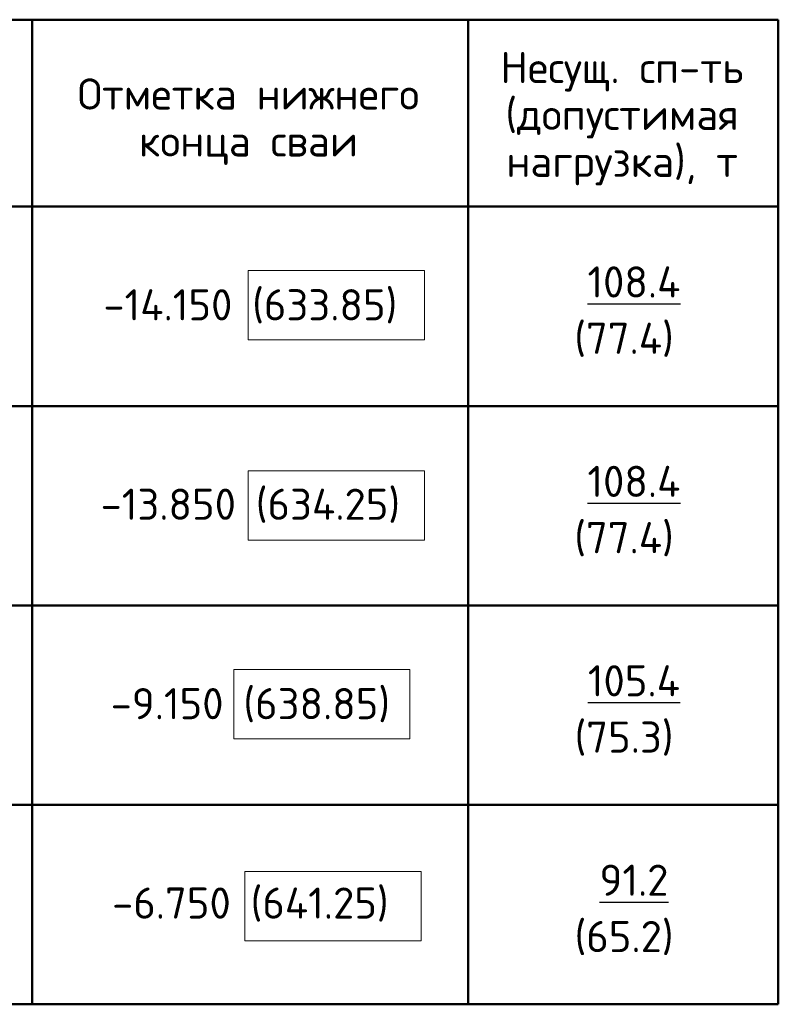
# Model space of a CAD drawing. Header units: millimetres. Extents: x -93479 to 1057970, y -66333 to 172656.
# Tile 221 of 256: x 374410 to 380500, y 5503 to 13403. Entities that reach past the tile are written whole.
import ezdxf

# ---------------------------------------------------------------- set-up
doc = ezdxf.new("R2010")
doc.units = ezdxf.units.MM
doc.layers.add('Standard', color=7, linetype='Continuous', lineweight=25)
doc.layers.add('РАЗМЕРЫ', color=7, linetype='Continuous', lineweight=9)
doc.styles.add('ISOCPEUR', font='GOST_Common.ttf', dxfattribs={"height": 450})
doc.styles.get("Standard").update_dxf_attribs({"font": 'arial.ttf'})

msp = doc.modelspace()

# ---------------------------------------------------------------- linework, layer by layer
at = {"layer": 'Standard', "color": 7, "linetype": 'Continuous', "lineweight": 50, "transparency": 33554687}
for p, q in [((363511.2, 13403.4), (380499.5, 13403.4)), ((374511.2, 13403.4), (374511.2, 5503.4)), ((378011.2, 13403.4), (378011.2, 5503.4)), ((380499.5, 13403.4), (380499.5, 5503.4)), ((363511.2, 11903.4), (380499.5, 11903.4)), ((363511.2, 10303.4), (380499.5, 10303.4)), ((363511.2, 8703.4), (380499.5, 8703.4)), ((363511.2, 7103.4), (380499.5, 7103.4)), ((363511.2, 5503.4), (380499.5, 5503.4))]:
    msp.add_line(p, q, dxfattribs=at)
at = {"layer": 'РАЗМЕРЫ', "color": 7, "ltscale": 100}
for points in [[(376244.3, 10835.9), (377659.7, 10835.9), (377659.7, 11391.5), (376244.3, 11391.5)], [(376244.3, 9227.9), (377659.7, 9227.9), (377659.7, 9783.5), (376244.3, 9783.5)], [(376127.5, 7634.2), (377542.9, 7634.2), (377542.9, 8189.8), (376127.5, 8189.8)], [(376215.9, 6013.6), (377631.3, 6013.6), (377631.3, 6569.2), (376215.9, 6569.2)]]:
    msp.add_lwpolyline(points, close=True, dxfattribs=at)

# ---------------------------------------------------------------- texts
at = {"layer": 'Standard', "color": 7, "linetype": 'Continuous', "lineweight": 25, "transparency": 33554687, "char_height": 250, "attachment_point": 2}
for s, insert, width, line_spacing_factor in [('\\A1;{\\fISOCPEUR|i0|b0;\\H250.000000;\\W1.000000;\\C7;Несущ. сп-ть}\\P{\\fISOCPEUR|i0|b0;\\H250.000000;\\W1.000000;\\C7;(допустимая}\\P{\\fISOCPEUR|i0|b0;\\H250.000000;\\W1.000000;\\C7;нагрузка), т}\\P', (379245.9, 13145.1), 2166.875, 0.903614), ('\\A1;{\\fISOCPEUR|i0|b0;\\H250.000000;\\W1.000000;\\C7;Отметка нижнего}\\P{\\fISOCPEUR|i0|b0;\\H250.000000;\\W1.000000;\\C7;конца сваи}\\P', (376245.9, 12932.1), 2916.875, 0.903614), ('\\A1;{\\L\\fISOCPEUR|i0|b0;\\H250.000000;\\W1.000000;\\C7; 108.4 \\l}\\P{\\fISOCPEUR|i0|b0;\\H250.000000;\\W1.000000;\\C7;(77.4)}\\P', (379261.2, 11424.2), 1141.875, 1.084337), ('\\A1;{\\L\\fISOCPEUR|i0|b0;\\H250.000000;\\W1.000000;\\C7; 108.4 \\l}\\P{\\fISOCPEUR|i0|b0;\\H250.000000;\\W1.000000;\\C7;(77.4)}\\P', (379261.2, 9824.2), 1141.875, 1.084337), ('\\A1;{\\L\\fISOCPEUR|i0|b0;\\H250.000000;\\W1.000000;\\C7; 105.4 \\l}\\P{\\fISOCPEUR|i0|b0;\\H250.000000;\\W1.000000;\\C7;(75.3)}\\P', (379261.2, 8224.2), 1141.875, 1.084337), ('\\A1;{\\L\\fISOCPEUR|i0|b0;\\H250.000000;\\W1.000000;\\C7; 91.2 \\l}\\P{\\fISOCPEUR|i0|b0;\\H250.000000;\\W1.000000;\\C7;(65.2)}\\P', (379261.2, 6624.2), 966.875, 1.084337)]:
    msp.add_mtext(s, dxfattribs=dict(at, insert=insert, width=width, line_spacing_factor=line_spacing_factor))
at = {"layer": 'Standard', "color": 7, "linetype": 'Continuous', "lineweight": 25, "transparency": 33554687, "char_height": 250, "attachment_point": 5, "style": 'ISOCPEUR'}
for s, insert, width in [('{\\fISOCPEUR|b0|i0|c0|p34;-14.150 (633.85)}', (376261.2, 11103.4), 2494.949), ('{\\fISOCPEUR|b0|i0|c0|p34;-13.850 (634.25)}', (376261.2, 9503.4), 2467.5), ('{\\fISOCPEUR|b0|i0|c0|p34;-9.150 (638.85)}', (376261.2, 7903.4), 2372.283), ('{\\fISOCPEUR|b0|i0|c0|p34;-6.750 (641.25)}', (376261.2, 6303.4), 2291.935)]:
    msp.add_mtext(s, dxfattribs=dict(at, insert=insert, width=width))

doc.saveas('drawing.dxf')
